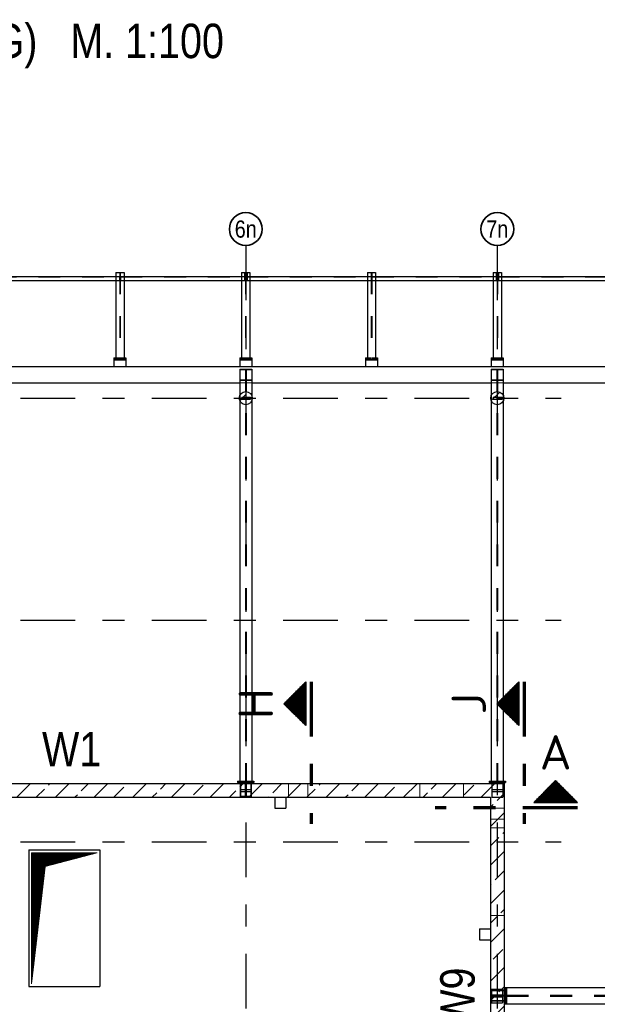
# Model space of a CAD drawing. Header units: millimetres. Extents: x -4.8 to 49, y -12 to 21.
# Tile 7 of 56: x 4 to 6.7, y 3.1 to 7.6. Entities that reach past the tile are written whole.
import ezdxf
from ezdxf.enums import TextEntityAlignment as Align

# ---------------------------------------------------------------- set-up
doc = ezdxf.new("R2010")
doc.units = ezdxf.units.MM
doc.linetypes.add('DASHDOTX2', pattern=[2, 1, -0.5, 0, -0.5])
doc.linetypes.add('HIDDEN', pattern=[0.375, 0.25, -0.125])
doc.layers.add('Achsen', color=7, linetype='Continuous', lineweight=20)
doc.styles.add('Arial Narrow', font='ARIALN.TTF')
doc.styles.add('isocp', font='isocp', dxfattribs={"width": 1.1})
pattern_1 = [(90, (0, 0), (-0.01, 6e-19), [])]
pattern_2 = [(45, (0, 0), (-0.0883883, 0.0883883), [0.0625, -0.025]), (45, (-0.0442, 0.0442), (-0.0883883, 0.0883883), [])]

msp = doc.modelspace()

# ---------------------------------------------------------------- hatches: boundary and pattern name
at = {"lineweight": 13}
h = msp.add_hatch(dxfattribs=at)
h.set_pattern_fill('bB', color=6, scale=0.01, angle=45, style=0, pattern_type=2)
h.set_pattern_definition(pattern_2)
h.paths.add_polyline_path([(5.077419, 5.915699), (5.077409, 5.916472), (5.077379, 5.917244), (5.077329, 5.918015), (5.07726, 5.918784), (5.07717, 5.919551), (5.077061, 5.920316), (5.076933, 5.921078), (5.076784, 5.921836), (5.076617, 5.92259), (5.07643, 5.923339), (5.076223, 5.924084), (5.075998, 5.924823), (5.075753, 5.925556), (5.07549, 5.926282), (5.075208, 5.927001), (5.074908, 5.927713), (5.07459, 5.928417), (5.074253, 5.929112), (5.073899, 5.929799), (5.073527, 5.930476), (5.073138, 5.931143), (5.072732, 5.9318), (5.072309, 5.932447), (5.07187, 5.933082), (5.071414, 5.933706), (5.070942, 5.934318), (5.070455, 5.934917), (5.069953, 5.935504), (5.069435, 5.936078), (5.068903, 5.936638), (5.068357, 5.937184), (5.067797, 5.937716), (5.067223, 5.938233), (5.066637, 5.938736), (5.066037, 5.939223), (5.065425, 5.939694), (5.064801, 5.94015), (5.064166, 5.94059), (5.06352, 5.941013), (5.062863, 5.941419), (5.062195, 5.941808), (5.061518, 5.94218), (5.060832, 5.942534), (5.060136, 5.94287), (5.059432, 5.943189), (5.058721, 5.943489), (5.058001, 5.943771), (5.057275, 5.944034), (5.056542, 5.944278), (5.055803, 5.944504), (5.055059, 5.94471), (5.054309, 5.944897), (5.053555, 5.945065), (5.052797, 5.945213), (5.052035, 5.945342), (5.051271, 5.945451), (5.050503, 5.94554), (5.049734, 5.94561), (5.048963, 5.94566), (5.048191, 5.945689), (5.047419, 5.945699), (5.046646, 5.945689), (5.045874, 5.94566), (5.045104, 5.94561), (5.044334, 5.94554), (5.043567, 5.945451), (5.042802, 5.945342), (5.04204, 5.945213), (5.041282, 5.945065), (5.040528, 5.944897), (5.039779, 5.94471), (5.039034, 5.944504), (5.038295, 5.944278), (5.037563, 5.944034), (5.036836, 5.943771), (5.036117, 5.943489), (5.035405, 5.943189), (5.034701, 5.94287), (5.034006, 5.942534), (5.033319, 5.94218), (5.032642, 5.941808), (5.031975, 5.941419), (5.031318, 5.941013), (5.030671, 5.94059), (5.030036, 5.94015), (5.029412, 5.939694), (5.0288, 5.939223), (5.028201, 5.938736), (5.027614, 5.938233), (5.027041, 5.937716), (5.02648, 5.937184), (5.025934, 5.936638), (5.025402, 5.936078), (5.024885, 5.935504), (5.024382, 5.934917), (5.023895, 5.934318), (5.023424, 5.933706), (5.022968, 5.933082), (5.022528, 5.932447), (5.022106, 5.9318), (5.021699, 5.931143), (5.02131, 5.930476), (5.020938, 5.929799), (5.020584, 5.929112), (5.020248, 5.928417), (5.019929, 5.927713), (5.019629, 5.927001), (5.019347, 5.926282), (5.019084, 5.925556), (5.01884, 5.924823), (5.018614, 5.924084), (5.018408, 5.923339), (5.018221, 5.92259), (5.018053, 5.921836), (5.017905, 5.921078), (5.017776, 5.920316), (5.017667, 5.919551), (5.017578, 5.918784), (5.017508, 5.918015), (5.017459, 5.917244), (5.017429, 5.916472), (5.017419, 5.915699), (5.017429, 5.914927), (5.017459, 5.914155), (5.017508, 5.913384), (5.017578, 5.912615), (5.017667, 5.911847), (5.017776, 5.911083), (5.017905, 5.910321), (5.018053, 5.909563), (5.018221, 5.908809), (5.018408, 5.908059), (5.018614, 5.907315), (5.01884, 5.906576), (5.019084, 5.905843), (5.019347, 5.905117), (5.019629, 5.904397), (5.019929, 5.903686), (5.020248, 5.902982), (5.020584, 5.902287), (5.020938, 5.9016), (5.02131, 5.900923), (5.021699, 5.900256), (5.022106, 5.899598), (5.022528, 5.898952), (5.022968, 5.898317), (5.023424, 5.897693), (5.023895, 5.897081), (5.024382, 5.896482), (5.024885, 5.895895), (5.025402, 5.895321), (5.025934, 5.894761), (5.02648, 5.894215), (5.027041, 5.893683), (5.027614, 5.893165), (5.028201, 5.892663), (5.0288, 5.892176), (5.029412, 5.891704), (5.030036, 5.891248), (5.030671, 5.890809), (5.031318, 5.890386), (5.031975, 5.88998), (5.032642, 5.889591), (5.033319, 5.889219), (5.034006, 5.888865), (5.034701, 5.888528), (5.035405, 5.88821), (5.036117, 5.88791), (5.036836, 5.887628), (5.037563, 5.887365), (5.038295, 5.88712), (5.039034, 5.886895), (5.039779, 5.886688), (5.040528, 5.886501), (5.041282, 5.886334), (5.04204, 5.886185), (5.042802, 5.886057), (5.043567, 5.885948), (5.044334, 5.885858), (5.045104, 5.885789), (5.045874, 5.885739), (5.046646, 5.885709), (5.047419, 5.885699), (5.048191, 5.885709), (5.048963, 5.885739), (5.049734, 5.885789), (5.050503, 5.885858), (5.051271, 5.885948), (5.052035, 5.886057), (5.052797, 5.886185), (5.053555, 5.886334), (5.054309, 5.886501), (5.055059, 5.886688), (5.055803, 5.886895), (5.056542, 5.88712), (5.057275, 5.887365), (5.058001, 5.887628), (5.058721, 5.88791), (5.059432, 5.88821), (5.060136, 5.888528), (5.060832, 5.888865), (5.061518, 5.889219), (5.062195, 5.889591), (5.062863, 5.88998), (5.06352, 5.890386), (5.064166, 5.890809), (5.064801, 5.891248), (5.065425, 5.891704), (5.066037, 5.892176), (5.066637, 5.892663), (5.067223, 5.893165), (5.067797, 5.893683), (5.068357, 5.894215), (5.068903, 5.894761), (5.069435, 5.895321), (5.069953, 5.895895), (5.070455, 5.896482), (5.070942, 5.897081), (5.071414, 5.897693), (5.07187, 5.898317), (5.072309, 5.898952), (5.072732, 5.899598), (5.073138, 5.900256), (5.073527, 5.900923), (5.073899, 5.9016), (5.074253, 5.902287), (5.07459, 5.902982), (5.074908, 5.903686), (5.075208, 5.904397), (5.07549, 5.905117), (5.075753, 5.905843), (5.075998, 5.906576), (5.076223, 5.907315), (5.07643, 5.908059), (5.076617, 5.908809), (5.076784, 5.909563), (5.076933, 5.910321), (5.077061, 5.911083), (5.07717, 5.911847), (5.07726, 5.912615), (5.077329, 5.913384), (5.077379, 5.914155), (5.077409, 5.914927)])
h = msp.add_hatch(dxfattribs=at)
h.set_pattern_fill('bB', color=6, scale=0.01, angle=45, style=0, pattern_type=2)
h.set_pattern_definition(pattern_2)
h.paths.add_polyline_path([(6.227421, 5.915699), (6.227411, 5.916472), (6.227381, 5.917244), (6.227331, 5.918015), (6.227262, 5.918784), (6.227172, 5.919551), (6.227063, 5.920316), (6.226935, 5.921078), (6.226786, 5.921836), (6.226619, 5.92259), (6.226432, 5.923339), (6.226225, 5.924084), (6.226, 5.924823), (6.225755, 5.925556), (6.225492, 5.926282), (6.22521, 5.927001), (6.22491, 5.927713), (6.224592, 5.928417), (6.224255, 5.929112), (6.223901, 5.929799), (6.223529, 5.930476), (6.22314, 5.931143), (6.222734, 5.9318), (6.222311, 5.932447), (6.221872, 5.933082), (6.221416, 5.933706), (6.220944, 5.934318), (6.220457, 5.934917), (6.219955, 5.935504), (6.219437, 5.936078), (6.218905, 5.936638), (6.218359, 5.937184), (6.217799, 5.937716), (6.217225, 5.938233), (6.216639, 5.938736), (6.216039, 5.939223), (6.215427, 5.939694), (6.214803, 5.94015), (6.214168, 5.94059), (6.213522, 5.941013), (6.212864, 5.941419), (6.212197, 5.941808), (6.21152, 5.94218), (6.210834, 5.942534), (6.210138, 5.94287), (6.209434, 5.943189), (6.208723, 5.943489), (6.208003, 5.943771), (6.207277, 5.944034), (6.206544, 5.944278), (6.205805, 5.944504), (6.205061, 5.94471), (6.204311, 5.944897), (6.203557, 5.945065), (6.202799, 5.945213), (6.202037, 5.945342), (6.201273, 5.945451), (6.200505, 5.94554), (6.199736, 5.94561), (6.198965, 5.94566), (6.198193, 5.945689), (6.197421, 5.945699), (6.196648, 5.945689), (6.195876, 5.94566), (6.195105, 5.94561), (6.194336, 5.94554), (6.193569, 5.945451), (6.192804, 5.945342), (6.192042, 5.945213), (6.191284, 5.945065), (6.19053, 5.944897), (6.189781, 5.94471), (6.189036, 5.944504), (6.188297, 5.944278), (6.187564, 5.944034), (6.186838, 5.943771), (6.186119, 5.943489), (6.185407, 5.943189), (6.184703, 5.94287), (6.184008, 5.942534), (6.183321, 5.94218), (6.182644, 5.941808), (6.181977, 5.941419), (6.18132, 5.941013), (6.180673, 5.94059), (6.180038, 5.94015), (6.179414, 5.939694), (6.178802, 5.939223), (6.178203, 5.938736), (6.177616, 5.938233), (6.177043, 5.937716), (6.176482, 5.937184), (6.175936, 5.936638), (6.175404, 5.936078), (6.174887, 5.935504), (6.174384, 5.934917), (6.173897, 5.934318), (6.173426, 5.933706), (6.17297, 5.933082), (6.17253, 5.932447), (6.172107, 5.9318), (6.171701, 5.931143), (6.171312, 5.930476), (6.17094, 5.929799), (6.170586, 5.929112), (6.17025, 5.928417), (6.169931, 5.927713), (6.169631, 5.927001), (6.169349, 5.926282), (6.169086, 5.925556), (6.168842, 5.924823), (6.168616, 5.924084), (6.16841, 5.923339), (6.168223, 5.92259), (6.168055, 5.921836), (6.167907, 5.921078), (6.167778, 5.920316), (6.167669, 5.919551), (6.16758, 5.918784), (6.16751, 5.918015), (6.16746, 5.917244), (6.167431, 5.916472), (6.167421, 5.915699), (6.167431, 5.914927), (6.16746, 5.914155), (6.16751, 5.913384), (6.16758, 5.912615), (6.167669, 5.911847), (6.167778, 5.911083), (6.167907, 5.910321), (6.168055, 5.909563), (6.168223, 5.908809), (6.16841, 5.908059), (6.168616, 5.907315), (6.168842, 5.906576), (6.169086, 5.905843), (6.169349, 5.905117), (6.169631, 5.904397), (6.169931, 5.903686), (6.17025, 5.902982), (6.170586, 5.902287), (6.17094, 5.9016), (6.171312, 5.900923), (6.171701, 5.900256), (6.172107, 5.899598), (6.17253, 5.898952), (6.17297, 5.898317), (6.173426, 5.897693), (6.173897, 5.897081), (6.174384, 5.896482), (6.174887, 5.895895), (6.175404, 5.895321), (6.175936, 5.894761), (6.176482, 5.894215), (6.177043, 5.893683), (6.177616, 5.893165), (6.178203, 5.892663), (6.178802, 5.892176), (6.179414, 5.891704), (6.180038, 5.891248), (6.180673, 5.890809), (6.18132, 5.890386), (6.181977, 5.88998), (6.182644, 5.889591), (6.183321, 5.889219), (6.184008, 5.888865), (6.184703, 5.888528), (6.185407, 5.88821), (6.186119, 5.88791), (6.186838, 5.887628), (6.187564, 5.887365), (6.188297, 5.88712), (6.189036, 5.886895), (6.189781, 5.886688), (6.19053, 5.886501), (6.191284, 5.886334), (6.192042, 5.886185), (6.192804, 5.886057), (6.193569, 5.885948), (6.194336, 5.885858), (6.195105, 5.885789), (6.195876, 5.885739), (6.196648, 5.885709), (6.197421, 5.885699), (6.198193, 5.885709), (6.198965, 5.885739), (6.199736, 5.885789), (6.200505, 5.885858), (6.201273, 5.885948), (6.202037, 5.886057), (6.202799, 5.886185), (6.203557, 5.886334), (6.204311, 5.886501), (6.205061, 5.886688), (6.205805, 5.886895), (6.206544, 5.88712), (6.207277, 5.887365), (6.208003, 5.887628), (6.208723, 5.88791), (6.209434, 5.88821), (6.210138, 5.888528), (6.210834, 5.888865), (6.21152, 5.889219), (6.212197, 5.889591), (6.212864, 5.88998), (6.213522, 5.890386), (6.214168, 5.890809), (6.214803, 5.891248), (6.215427, 5.891704), (6.216039, 5.892176), (6.216639, 5.892663), (6.217225, 5.893165), (6.217799, 5.893683), (6.218359, 5.894215), (6.218905, 5.894761), (6.219437, 5.895321), (6.219955, 5.895895), (6.220457, 5.896482), (6.220944, 5.897081), (6.221416, 5.897693), (6.221872, 5.898317), (6.222311, 5.898952), (6.222734, 5.899598), (6.22314, 5.900256), (6.223529, 5.900923), (6.223901, 5.9016), (6.224255, 5.902287), (6.224592, 5.902982), (6.22491, 5.903686), (6.22521, 5.904397), (6.225492, 5.905117), (6.225755, 5.905843), (6.226, 5.906576), (6.226225, 5.907315), (6.226432, 5.908059), (6.226619, 5.908809), (6.226786, 5.909563), (6.226935, 5.910321), (6.227063, 5.911083), (6.227172, 5.911847), (6.227262, 5.912615), (6.227331, 5.913384), (6.227381, 5.914155), (6.227411, 5.914927)])
at = {"lineweight": 50}
h = msp.add_hatch(dxfattribs=at)
h.set_pattern_fill('Mau', color=4, scale=0.01, angle=90, style=0, pattern_type=2)
h.set_pattern_definition(pattern_1)
h.paths.add_polyline_path([(5.321737, 4.418058), (5.321737, 4.618058), (5.221737, 4.518058)])
h = msp.add_hatch(dxfattribs=at)
h.set_pattern_fill('Mau', color=4, scale=0.01, angle=90, style=0, pattern_type=2)
h.set_pattern_definition(pattern_1)
h.paths.add_polyline_path([(6.295428, 4.418058), (6.295428, 4.618058), (6.195428, 4.518058)])
at = {"lineweight": 13}
h = msp.add_hatch(dxfattribs=at)
h.set_pattern_fill('bB', color=6, scale=0.01, angle=45, style=0, pattern_type=2)
h.set_pattern_definition(pattern_2)
h.paths.add_polyline_path([(6.228564, 4.090009), (1.554814, 4.090009), (1.554814, 4.152509), (6.228564, 4.152509)])
at = {"lineweight": 50}
h = msp.add_hatch(dxfattribs=at)
h.set_pattern_fill('Mau', color=4, scale=0.01, style=0, pattern_type=2)
h.set_pattern_definition([(0, (0, 0), (0, 0.01), [])])
h.paths.add_polyline_path([(6.564097, 4.06688), (6.464097, 4.16688), (6.364097, 4.06688)])
at = {"lineweight": 13}
h = msp.add_hatch(dxfattribs=at)
h.set_pattern_fill('bB', color=6, scale=0.01, angle=45, style=0, pattern_type=2)
h.set_pattern_definition(pattern_2)
h.paths.add_polyline_path([(6.228564, 2.803775), (6.228564, 2.020699), (6.166157, 2.020699), (6.166157, 1.833199), (6.166064, 1.833199), (6.166064, 4.090009), (6.228564, 4.090009), (6.228564, 2.828775), (6.166171, 2.828775), (6.166171, 2.803775)])
at = {"layer": 'Achsen', "lineweight": 13}
h = msp.add_hatch(dxfattribs=at)
h.set_pattern_fill('Mau', color=6, scale=0.01, angle=45, style=0, pattern_type=2)
h.set_pattern_definition([(45, (0, 0), (-0.0018384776, 0.0018384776), [])])
h.paths.add_polyline_path([(4.068471, 3.236646), (4.130971, 3.774146), (4.368471, 3.836646), (4.068471, 3.836646)])

# ---------------------------------------------------------------- linework, layer by layer
at = {"color": 3, "linetype": 'HIDDEN', "lineweight": 25, "ltscale": 0.25}
for p, q in [((4.471528, 6.490663), (4.471528, 6.09945)), ((4.473303, 6.490663), (4.473303, 6.09945)), ((5.04654, 6.490663), (5.04654, 6.09945)), ((5.048315, 6.490663), (5.048315, 6.09945)), ((5.621515, 6.490663), (5.621515, 6.09945)), ((5.62329, 6.490663), (5.62329, 6.09945)), ((6.19654, 6.490663), (6.19654, 6.09945)), ((6.198315, 6.490663), (6.198315, 6.09945)), ((3.899578, 6.469788), (4.470278, 6.469788)), ((4.453665, 6.471913), (4.470278, 6.471913)), ((4.453665, 6.453163), (4.470278, 6.453163)), ((4.470278, 6.471913), (4.470278, 6.453163)), ((4.47459, 6.471913), (4.491165, 6.471913)), ((4.47459, 6.471913), (4.47459, 6.453163)), ((4.47459, 6.469788), (5.04529, 6.469788)), ((4.47459, 6.453163), (4.491165, 6.453163)), ((5.028677, 6.471913), (5.04529, 6.471913)), ((5.028677, 6.453163), (5.041777, 6.453163)), ((5.041777, 6.473538), (5.044277, 6.473538)), ((5.041777, 6.470288), (5.044277, 6.470288)), ((5.044277, 6.453163), (5.04529, 6.453163)), ((5.04529, 6.471913), (5.04529, 6.453163)), ((5.049565, 6.471913), (5.066177, 6.471913)), ((5.049565, 6.471913), (5.049565, 6.453163)), ((5.049565, 6.469788), (5.620265, 6.469788)), ((5.049565, 6.453163), (5.050777, 6.453163)), ((5.050777, 6.473538), (5.053277, 6.473538)), ((5.050777, 6.470288), (5.053277, 6.470288)), ((5.053277, 6.453163), (5.066177, 6.453163)), ((5.603652, 6.471913), (5.620265, 6.471913)), ((5.603652, 6.453163), (5.620265, 6.453163)), ((5.620265, 6.471913), (5.620265, 6.453163)), ((5.62459, 6.471913), (5.641152, 6.471913)), ((5.62459, 6.471913), (5.62459, 6.453163)), ((5.62459, 6.469788), (6.19529, 6.469788)), ((5.62459, 6.453163), (5.641152, 6.453163)), ((6.178677, 6.471913), (6.19529, 6.471913)), ((6.178677, 6.453163), (6.191777, 6.453163)), ((6.191777, 6.473538), (6.194277, 6.473538)), ((6.191777, 6.470288), (6.194277, 6.470288)), ((6.194277, 6.453163), (6.19529, 6.453163)), ((6.19529, 6.471913), (6.19529, 6.453163)), ((6.199565, 6.471913), (6.216177, 6.471913)), ((6.199565, 6.471913), (6.199565, 6.453163)), ((6.199565, 6.469788), (6.770265, 6.469788)), ((6.199565, 6.453163), (6.200777, 6.453163)), ((6.200777, 6.473538), (6.203277, 6.473538)), ((6.200777, 6.470288), (6.203277, 6.470288)), ((6.203277, 6.453163), (6.216177, 6.453163)), ((4.453665, 6.09945), (4.471528, 6.09945)), ((4.473303, 6.09945), (4.491165, 6.09945)), ((5.028677, 6.09945), (5.04654, 6.09945)), ((5.048315, 6.09945), (5.066177, 6.09945)), ((5.603652, 6.09945), (5.621515, 6.09945)), ((5.62329, 6.09945), (5.641152, 6.09945)), ((6.178677, 6.09945), (6.19654, 6.09945)), ((6.198315, 6.09945), (6.216177, 6.09945)), ((5.019927, 6.046616), (5.045917, 6.046616)), ((5.045917, 6.046616), (5.045917, 4.163759)), ((5.048917, 6.046616), (5.074917, 6.046616)), ((5.048917, 6.046616), (5.048917, 4.163759)), ((6.169927, 6.046616), (6.195921, 6.046616)), ((6.195921, 6.046616), (6.195921, 4.163759)), ((6.198921, 6.046616), (6.224921, 6.046616)), ((6.198921, 6.046616), (6.198921, 4.163759)), ((5.019917, 5.999783), (5.045917, 5.999783)), ((5.019917, 5.9982), (5.074917, 5.9982)), ((5.048917, 5.999783), (5.074917, 5.999783)), ((6.169921, 5.999783), (6.195921, 5.999783)), ((6.169921, 5.9982), (6.224921, 5.9982)), ((6.198921, 5.999783), (6.224921, 5.999783)), ((5.019927, 5.927601), (5.019927, 5.903798)), ((5.029028, 5.920717), (5.069028, 5.920717)), ((5.029028, 5.920699), (5.029028, 5.910699)), ((5.029028, 5.910699), (5.069028, 5.910699)), ((5.069028, 5.920699), (5.069028, 5.910699)), ((5.074927, 5.927569), (5.074927, 5.90383)), ((6.169927, 5.927597), (6.169927, 5.903801)), ((6.17903, 5.920723), (6.21903, 5.920723)), ((6.17903, 5.920699), (6.17903, 5.910699)), ((6.17903, 5.910699), (6.21903, 5.910699)), ((6.21903, 5.920699), (6.21903, 5.910699)), ((6.224927, 5.927572), (6.224927, 5.903826)), ((5.022419, 4.152509), (5.022419, 4.090009)), ((5.024167, 4.152509), (5.024167, 4.095009)), ((5.045604, 4.157509), (5.045604, 4.095009)), ((5.049229, 4.157509), (5.049229, 4.095009)), ((5.070667, 4.152509), (5.070667, 4.095009)), ((5.072419, 4.152509), (5.072419, 4.090009)), ((6.172421, 4.152509), (6.172421, 4.090009)), ((6.195606, 4.157509), (6.195606, 4.152509)), ((6.199231, 4.157509), (6.199231, 4.152509)), ((6.222421, 4.152509), (6.222421, 4.090009)), ((5.022419, 4.126259), (5.072419, 4.126259)), ((5.022419, 4.116259), (5.072419, 4.116259)), ((6.172421, 4.126259), (6.222421, 4.126259)), ((6.172421, 4.116259), (6.222421, 4.116259)), ((5.024167, 4.095009), (5.070667, 4.095009)), ((6.172421, 4.090009), (6.222421, 4.090009)), ((6.171064, 3.213205), (6.221064, 3.213205)), ((6.171064, 3.213203), (6.171064, 3.150703)), ((6.171064, 3.206455), (6.228564, 3.206455)), ((6.221064, 3.213203), (6.221064, 3.150703)), ((6.171064, 3.186953), (6.221064, 3.186953)), ((6.171064, 3.185018), (6.233564, 3.185018)), ((6.171064, 3.181393), (6.233564, 3.181393)), ((6.171064, 3.176953), (6.221064, 3.176953)), ((6.171064, 3.159955), (6.228564, 3.159955)), ((6.172421, 3.185018), (6.172421, 3.181393)), ((6.220669, 3.185018), (6.220669, 3.181393)), ((6.239814, 3.185143), (9.611157, 3.185143)), ((6.239814, 3.181268), (9.611157, 3.181268)), ((6.171064, 3.150703), (6.221064, 3.150703))]:
    msp.add_line(p, q, dxfattribs=at)
at = {"color": 5, "linetype": 'HIDDEN', "lineweight": 18, "ltscale": 0.25}
for p, q in [((5.019927, 5.98571), (5.074927, 5.98571)), ((6.169927, 5.98571), (6.224927, 5.98571)), ((5.243657, 4.152509), (5.243657, 4.090009)), ((5.331157, 4.152509), (5.331157, 4.090009)), ((5.842883, 4.152509), (5.842883, 4.090009)), ((6.042883, 4.152509), (6.042883, 4.090009)), ((5.070667, 4.095009), (5.070667, 4.090009)), ((6.166064, 4.040627), (6.228564, 4.040627)), ((6.166064, 3.990627), (6.228564, 3.990627)), ((6.166171, 3.950102), (6.228564, 3.950102)), ((6.166171, 3.950102), (6.166171, 3.550102)), ((6.166171, 3.550102), (6.228564, 3.550102)), ((6.166064, 3.208205), (6.228564, 3.208205)), ((6.172421, 3.213203), (6.172421, 3.185018)), ((6.220669, 3.213203), (6.220669, 3.185018)), ((6.228657, 3.206455), (6.228657, 3.159955)), ((6.166064, 3.158205), (6.228564, 3.158205)), ((6.172421, 3.181393), (6.172421, 3.150703)), ((6.220669, 3.181393), (6.220669, 3.150703))]:
    msp.add_line(p, q, dxfattribs=at)
at = {"color": 2, "linetype": 'Continuous', "lineweight": 35}
for p, q in [((5.321737, 4.618058), (5.221737, 4.518058)), ((5.321737, 4.618058), (5.321737, 4.418058)), ((6.295428, 4.618058), (6.195428, 4.518058)), ((6.295428, 4.618058), (6.295428, 4.418058)), ((5.221737, 4.518058), (5.321737, 4.418058)), ((6.195428, 4.518058), (6.295428, 4.418058)), ((6.364097, 4.06688), (6.464097, 4.16688)), ((6.464097, 4.16688), (6.564097, 4.06688)), ((6.364097, 4.06688), (6.564097, 4.06688))]:
    msp.add_line(p, q, dxfattribs=at)
at = {"color": 1, "linetype": 'DASHDOTX2', "lineweight": 70, "ltscale": 0.25}
for p, q in [((5.346737, 4.618058), (5.346737, 3.968058)), ((6.320428, 4.618058), (6.320428, 3.968058)), ((6.564097, 4.04188), (5.914097, 4.04188))]:
    msp.add_line(p, q, dxfattribs=at)
at = {"color": 3, "linetype": 'Continuous', "lineweight": 25}
for p, q in [((1.554814, 4.152509), (6.228564, 4.152509)), ((6.228564, 4.152509), (6.228564, 4.090009)), ((3.793666, 4.090009), (6.166064, 4.090009)), ((6.166064, 4.090009), (6.166064, 1.833199)), ((6.228564, 4.090009), (6.228564, 2.828775))]:
    msp.add_line(p, q, dxfattribs=at)
for centre in [(5.047419, 5.915699), (6.197421, 5.915699)]:
    msp.add_circle(centre, 0.03, dxfattribs=at)
at = {"layer": 'Achsen', "color": 3, "linetype": 'DASHDOTX2', "lineweight": 25, "ltscale": 0.25}
for p, q in [((5.04752, 6.61382), (5.04752, 4.574631)), ((6.19752, 6.61382), (6.19752, 4.574631)), ((1.01827, 5.915674), (6.489945, 5.915674)), ((1.01827, 4.900674), (6.489945, 4.900674)), ((5.04752, 4.574631), (5.04752, 1.587918)), ((6.19752, 4.574631), (6.19752, 1.587918)), ((1.01827, 3.885674), (6.489945, 3.885674))]:
    msp.add_line(p, q, dxfattribs=at)
at = {"layer": 'Achsen', "color": 3, "linetype": 'Continuous', "lineweight": 25}
for p, q in [((4.453665, 6.490663), (4.491165, 6.490663)), ((4.453665, 6.490663), (4.453665, 6.09945)), ((4.491165, 6.490663), (4.491165, 6.09945)), ((5.028677, 6.490663), (5.041777, 6.490663)), ((5.028677, 6.490663), (5.028677, 6.09945)), ((5.041777, 6.490663), (5.044277, 6.490663)), ((5.041777, 6.490663), (5.041777, 6.453163)), ((5.044277, 6.490663), (5.050777, 6.490663)), ((5.044277, 6.490663), (5.044277, 6.453163)), ((5.050777, 6.490663), (5.053277, 6.490663)), ((5.050777, 6.490663), (5.050777, 6.453163)), ((5.053277, 6.490663), (5.066177, 6.490663)), ((5.053277, 6.490663), (5.053277, 6.453163)), ((5.066177, 6.490663), (5.066177, 6.09945)), ((5.603652, 6.490663), (5.641152, 6.490663)), ((5.603652, 6.490663), (5.603652, 6.09945)), ((5.641152, 6.490663), (5.641152, 6.09945)), ((6.178677, 6.490663), (6.191777, 6.490663)), ((6.178677, 6.490663), (6.178677, 6.09945)), ((6.191777, 6.490663), (6.194277, 6.490663)), ((6.191777, 6.490663), (6.191777, 6.453163)), ((6.194277, 6.490663), (6.200777, 6.490663)), ((6.194277, 6.490663), (6.194277, 6.453163)), ((6.200777, 6.490663), (6.203277, 6.490663)), ((6.200777, 6.490663), (6.200777, 6.453163)), ((6.203277, 6.490663), (6.216177, 6.490663)), ((6.203277, 6.490663), (6.203277, 6.453163)), ((6.216177, 6.490663), (6.216177, 6.09945)), ((3.916165, 6.471913), (4.453665, 6.471913)), ((3.916165, 6.453163), (4.453665, 6.453163)), ((4.491165, 6.471913), (5.028677, 6.471913)), ((4.491165, 6.453163), (5.028677, 6.453163)), ((5.041777, 6.453163), (5.044277, 6.453163)), ((5.050777, 6.453163), (5.053277, 6.453163)), ((5.066177, 6.471913), (5.603652, 6.471913)), ((5.066177, 6.453163), (5.603652, 6.453163)), ((5.641152, 6.471913), (6.178677, 6.471913)), ((5.641152, 6.453163), (6.178677, 6.453163)), ((6.191777, 6.453163), (6.194277, 6.453163)), ((6.200777, 6.453163), (6.203277, 6.453163)), ((6.216177, 6.471913), (6.753652, 6.471913)), ((6.216177, 6.453163), (6.753652, 6.453163)), ((4.444907, 6.0907), (4.499903, 6.0907)), ((4.444915, 6.09945), (4.453665, 6.09945)), ((4.444915, 6.09945), (4.444915, 6.09445)), ((4.444915, 6.09445), (4.499915, 6.09445)), ((4.444915, 6.09445), (4.444915, 6.0907)), ((4.444915, 6.0907), (4.444915, 6.060699)), ((4.491165, 6.09945), (4.499915, 6.09945)), ((4.499915, 6.09945), (4.499915, 6.09445)), ((4.499915, 6.09445), (4.499915, 6.0907)), ((4.499915, 6.0907), (4.499915, 6.060699)), ((5.019919, 6.0907), (5.074915, 6.0907)), ((5.019927, 6.09945), (5.028677, 6.09945)), ((5.019927, 6.09945), (5.019927, 6.09445)), ((5.019927, 6.09445), (5.074927, 6.09445)), ((5.019927, 6.09445), (5.019927, 6.0907)), ((5.019927, 6.0907), (5.019927, 6.060699)), ((5.066177, 6.09945), (5.074927, 6.09945)), ((5.074927, 6.09945), (5.074927, 6.09445)), ((5.074927, 6.09445), (5.074927, 6.0907)), ((5.074927, 6.0907), (5.074927, 6.060699)), ((5.594894, 6.0907), (5.64989, 6.0907)), ((5.594902, 6.09945), (5.603652, 6.09945)), ((5.594902, 6.09945), (5.594902, 6.09445)), ((5.594902, 6.09445), (5.649902, 6.09445)), ((5.594902, 6.09445), (5.594902, 6.0907)), ((5.594902, 6.0907), (5.594902, 6.060699)), ((5.641152, 6.09945), (5.649902, 6.09945)), ((5.649902, 6.09945), (5.649902, 6.09445)), ((5.649902, 6.09445), (5.649902, 6.0907)), ((5.649902, 6.0907), (5.649902, 6.060699)), ((6.169919, 6.0907), (6.224915, 6.0907)), ((6.169927, 6.09945), (6.178677, 6.09945)), ((6.169927, 6.09945), (6.169927, 6.09445)), ((6.169927, 6.09445), (6.224927, 6.09445)), ((6.169927, 6.09445), (6.169927, 6.0907)), ((6.169927, 6.0907), (6.169927, 6.060699)), ((6.216177, 6.09945), (6.224927, 6.09945)), ((6.224927, 6.09945), (6.224927, 6.09445)), ((6.224927, 6.09445), (6.224927, 6.0907)), ((6.224927, 6.0907), (6.224927, 6.060699)), ((1.554814, 6.0607), (10.077872, 6.0607)), ((5.019917, 6.048199), (5.074917, 6.048199)), ((5.019927, 6.048199), (5.019927, 5.927601)), ((5.074927, 6.048199), (5.074927, 5.927569)), ((6.169921, 6.048199), (6.224921, 6.048199)), ((6.169927, 6.048199), (6.169927, 5.927597)), ((6.224927, 6.048199), (6.224927, 5.927572)), ((3.924915, 5.98571), (5.019927, 5.98571)), ((5.074927, 5.98571), (6.169927, 5.98571)), ((6.224927, 5.98571), (7.319927, 5.98571)), ((5.019927, 5.903798), (5.019927, 4.163759)), ((5.074927, 5.90383), (5.074927, 4.163759)), ((6.169927, 5.903801), (6.169927, 4.163759)), ((6.224927, 5.903826), (6.224927, 4.163759)), ((5.009919, 4.163759), (5.084919, 4.163759)), ((5.009919, 4.163759), (5.009919, 4.157509)), ((5.009919, 4.157509), (5.084919, 4.157509)), ((5.024167, 4.157509), (5.024167, 4.152509)), ((5.070667, 4.157509), (5.070667, 4.152509)), ((5.084919, 4.163759), (5.084919, 4.157509)), ((6.159921, 4.163759), (6.234921, 4.163759)), ((6.159921, 4.163759), (6.159921, 4.157509)), ((6.159921, 4.157509), (6.234921, 4.157509)), ((6.174169, 4.157509), (6.174169, 4.152509)), ((6.220669, 4.157509), (6.220669, 4.152509)), ((6.228564, 4.152509), (6.228657, 4.152509)), ((6.228657, 4.152509), (6.228657, 3.206455)), ((6.234921, 4.163759), (6.234921, 4.157509)), ((5.180869, 4.090009), (5.180869, 4.040009)), ((5.230869, 4.090009), (5.230869, 4.040009)), ((5.180869, 4.040009), (5.230869, 4.040009)), ((4.055971, 3.849146), (4.380971, 3.849146)), ((4.055971, 3.849146), (4.055971, 3.224146)), ((4.380971, 3.849146), (4.380971, 3.224146)), ((6.116064, 3.488116), (6.166064, 3.488116)), ((6.116064, 3.488116), (6.116064, 3.438116)), ((6.116064, 3.438116), (6.166064, 3.438116)), ((4.055971, 3.224146), (4.380971, 3.224146)), ((6.228564, 3.206455), (6.233564, 3.206455)), ((6.233564, 3.220707), (6.239814, 3.220707)), ((6.233564, 3.220703), (6.233564, 3.145703)), ((6.239814, 3.220707), (9.611157, 3.220707)), ((6.239814, 3.220705), (6.239814, 3.145703)), ((6.228564, 3.159955), (6.233564, 3.159955)), ((6.228657, 3.159955), (6.228657, 1.83379)), ((6.233564, 3.145707), (6.239814, 3.145707)), ((6.239814, 3.145707), (9.611157, 3.145707))]:
    msp.add_line(p, q, dxfattribs=at)
at = {"layer": 'Achsen', "color": 6, "linetype": 'Continuous', "lineweight": 13}
for p, q in [((4.068471, 3.236646), (4.068471, 3.836646)), ((4.068471, 3.836646), (4.368471, 3.836646)), ((4.130971, 3.774146), (4.368471, 3.836646)), ((4.068471, 3.236646), (4.130971, 3.774146))]:
    msp.add_line(p, q, dxfattribs=at)
at = {"layer": 'Achsen', "color": 2, "linetype": 'Continuous', "lineweight": 35}
for centre in [(5.04752, 6.68882), (6.19752, 6.68882)]:
    msp.add_circle(centre, 0.075, dxfattribs=at)

# ---------------------------------------------------------------- texts
at = {"color": 2, "lineweight": 35, "style": 'isocp', "width": 1.15}
for s, p in [('H', (5.171737, 4.518058)), ('J', (6.145428, 4.518058))]:
    msp.add_text(s, height=0.1575, rotation=90, dxfattribs=at).set_placement(p, align=Align.CENTER)
at = {"color": 1, "lineweight": 70, "style": 'Arial Narrow'}
msp.add_text('W1', height=0.1575, dxfattribs=at).set_placement((4.116335, 4.231032))
at = {"color": 2, "lineweight": 35, "style": 'isocp', "width": 1.15}
msp.add_text('A', height=0.1575, dxfattribs=at).set_placement((6.464097, 4.21688), align=Align.CENTER)
at = {"color": 1, "lineweight": 70, "style": 'Arial Narrow'}
msp.add_text('W9', height=0.1575, rotation=90, dxfattribs=at).set_placement((6.093957, 3.040715))
at = {"layer": 'Achsen', "color": 1, "lineweight": 70, "style": 'Arial Narrow'}
msp.add_text('Grundriss Wände 1. Rang (2.OG)   M. 1:100', height=0.1575, dxfattribs=at).set_placement((1.407798, 7.470609))
at = {"layer": 'Achsen', "color": 2, "lineweight": 35, "style": 'Arial Narrow'}
for s, p in [('6n', (5.04752, 6.68882)), ('7n', (6.19712, 6.68882))]:
    msp.add_text(s, height=0.07875, dxfattribs=at).set_placement(p, align=Align.MIDDLE_CENTER)

doc.saveas('drawing.dxf')
